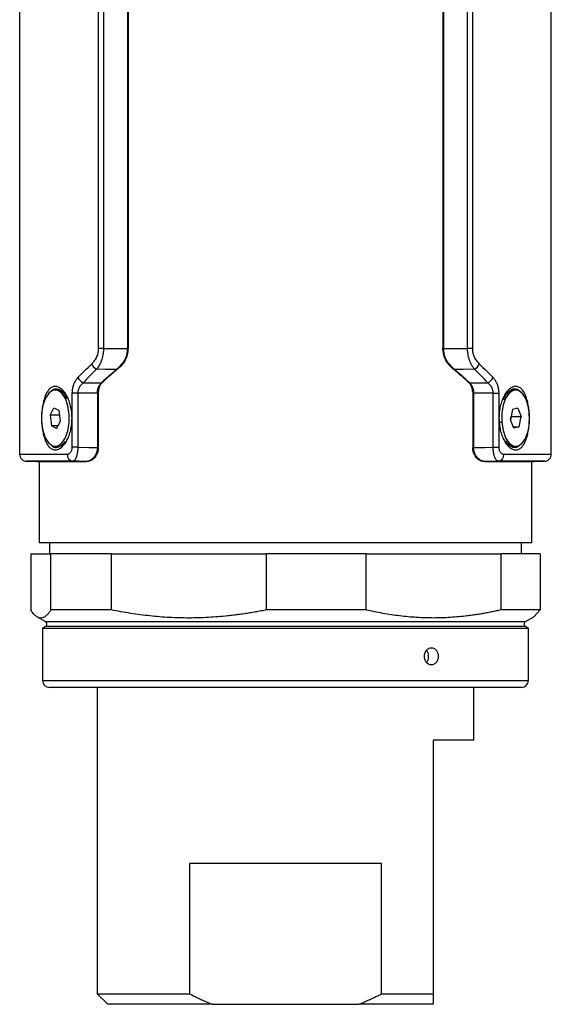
# Model space of a CAD drawing. Header units: millimetres. Extents: x 48 to 750, y 23 to 618.
# Tile 1 of 10: x 48 to 123, y 23 to 163. Entities that reach past the tile are written whole.
import ezdxf

# ---------------------------------------------------------------- set-up
doc = ezdxf.new("R2010")
doc.units = ezdxf.units.MM

msp = doc.modelspace()

# ---------------------------------------------------------------- linework, layer by layer
at = {"color": 7, "linetype": 'Continuous', "lineweight": 25}
for p, q in [((47.83, 423.83), (47.83, 100.79)), ((123.33, 100.79), (123.33, 423.83)), ((59.05, 115.87), (59.05, 408.75)), ((59.74, 408.75), (59.74, 115.87)), ((63.16, 408.78), (63.16, 115.84)), ((63.23, 408.66), (63.23, 115.96)), ((107.94, 408.66), (107.94, 115.96)), ((108.01, 408.78), (108.01, 115.84)), ((111.43, 115.87), (111.43, 408.75)), ((112.12, 408.75), (112.12, 115.87)), ((59.74, 115.87), (59.05, 115.87)), ((63.16, 115.96), (63.23, 115.96)), ((107.94, 115.96), (108.01, 115.96)), ((112.12, 115.87), (111.43, 115.87)), ((53.15, 109.96), (52.89, 109.96)), ((55.31, 101.83), (55.31, 109.51)), ((56.09, 109.51), (55.31, 109.51)), ((56.09, 109.51), (56.09, 101.83)), ((58.87, 109.65), (58.87, 101.81)), ((58.87, 109.49), (58.87, 101.78)), ((59, 109.71), (59, 101.81)), ((112.17, 109.71), (112.17, 101.81)), ((112.3, 101.81), (112.3, 109.65)), ((112.3, 109.49), (112.3, 101.78)), ((115.08, 109.51), (115.86, 109.51)), ((115.08, 101.83), (115.08, 109.51)), ((115.86, 109.51), (115.86, 101.83)), ((118.28, 109.96), (118.02, 109.96)), ((54.58, 108.75), (54.32, 108.75)), ((52.15, 106.38), (52.7, 107.45)), ((52.15, 106.38), (52.34, 104.89)), ((53.53, 106.38), (52.15, 106.38)), ((52.7, 107.45), (53.44, 107.03)), ((53.63, 105.54), (53.44, 107.03)), ((117.8, 107.17), (117.52, 105.74)), ((118.56, 107.39), (117.8, 107.17)), ((118.56, 107.39), (119.04, 106.18)), ((53.08, 104.47), (52.34, 104.89)), ((53.3, 104.89), (52.34, 104.89)), ((53.08, 104.47), (53.63, 105.54)), ((116.04, 105.4), (116.3, 105.4)), ((117.99, 104.53), (117.52, 105.74)), ((117.55, 105.66), (117.65, 106.18)), ((117.62, 106.26), (117.65, 106.18)), ((117.65, 106.18), (119.04, 106.18)), ((118.75, 104.75), (119.04, 106.18)), ((117.91, 104.75), (118.75, 104.75)), ((118.75, 104.75), (117.99, 104.53)), ((116.83, 102.76), (116.91, 102.66)), ((52.89, 101.96), (53.15, 101.96)), ((56.09, 101.83), (55.31, 101.83)), ((58.87, 101.81), (59, 101.81)), ((112.17, 101.81), (112.3, 101.81)), ((115.08, 101.83), (115.86, 101.83)), ((118.02, 101.96), (118.28, 101.96)), ((48.82, 99.84), (50.36, 99.81)), ((50.58, 99.81), (50.58, 88.31)), ((57.4, 99.81), (57.27, 99.81)), ((113.9, 99.81), (113.9, 99.81)), ((120.58, 88.31), (120.58, 99.81)), ((120.77, 99.81), (120.83, 99.81)), ((120.81, 99.81), (122.35, 99.84)), ((50.58, 88.31), (120.58, 88.31)), ((52.08, 88.31), (52.08, 86.71)), ((119.08, 86.71), (119.08, 88.31)), ((49.4, 86.71), (49.4, 78.73)), ((49.4, 86.71), (52.28, 86.71)), ((52.28, 78.73), (52.28, 86.71)), ((60.82, 86.71), (52.28, 86.71)), ((60.82, 86.71), (60.82, 78.73)), ((60.82, 86.71), (82.89, 86.71)), ((82.89, 78.73), (82.89, 86.71)), ((97.01, 86.71), (82.89, 86.71)), ((97.01, 86.71), (97.01, 78.73)), ((97.01, 86.71), (116.2, 86.71)), ((116.2, 78.73), (116.2, 86.71)), ((121.77, 86.71), (116.2, 86.71)), ((121.77, 86.71), (121.77, 78.73)), ((60.82, 78.73), (52.28, 78.73)), ((97.01, 78.73), (82.89, 78.73)), ((121.77, 78.73), (116.2, 78.73)), ((120.84, 77.74), (121.77, 78.73)), ((50.32, 77.73), (51.48, 77.06)), ((119.68, 77.06), (120.85, 77.73)), ((51.48, 76.36), (51.08, 76.13)), ((51.08, 76.13), (51.08, 68.71)), ((51.08, 76.13), (106.3, 76.13)), ((106.3, 76.13), (120.08, 76.13)), ((120.08, 76.13), (119.68, 76.36)), ((120.08, 68.71), (120.08, 76.13)), ((105.7, 67.71), (52.08, 67.71)), ((58.83, 67.71), (58.83, 24.21)), ((119.08, 67.71), (105.7, 67.71)), ((112.33, 60.21), (112.33, 67.71)), ((112.33, 60.21), (106.58, 60.21)), ((106.58, 60.21), (106.58, 24.21)), ((99.24, 42.71), (71.93, 42.71)), ((71.93, 42.71), (71.93, 24.21)), ((99.24, 24.21), (99.24, 42.71)), ((58.83, 24.21), (60.33, 22.71)), ((58.83, 24.21), (71.93, 24.21)), ((99.24, 24.21), (106.58, 24.21)), ((75.17, 22.71), (60.33, 22.71)), ((75.17, 22.71), (96, 22.71)), ((106.58, 22.71), (96, 22.71))]:
    msp.add_line(p, q, dxfattribs=at)
at = {"color": 8, "linetype": 'Continuous', "lineweight": 25}
for p, q in [((62.02, 113.21), (62, 113.21)), ((109.17, 113.21), (109.15, 113.21)), ((51.48, 77.06), (119.68, 77.06)), ((106.06, 76.36), (51.48, 76.36)), ((119.68, 76.36), (106.06, 76.36)), ((51.08, 68.71), (106.3, 68.71)), ((106.3, 68.71), (120.08, 68.71))]:
    msp.add_line(p, q, dxfattribs=at)
at = {"color": 7, "linetype": 'Continuous', "lineweight": 25, "flags": 128}
for points in [[(59.74, 115.87), (61.66, 115.85), (63.16, 115.84)], [(108.01, 115.84), (109.93, 115.85), (111.43, 115.87)], [(61.62, 112.88), (60.02, 112.89), (58.75, 112.9)], [(112.42, 112.9), (110.81, 112.89), (109.55, 112.88)], [(56.87, 110.99), (58.32, 110.98), (59.47, 110.97)], [(111.7, 110.97), (113.16, 110.98), (114.3, 110.99)], [(54.32, 108.75), (53.82, 109.5), (53.23, 109.9), (52.6, 109.92), (52.01, 109.55), (51.5, 108.82), (51.12, 107.82), (50.92, 106.64), (50.91, 105.38), (51.1, 104.19), (51.46, 103.17)], [(58.87, 109.49), (57.32, 109.5), (56.09, 109.51)], [(115.08, 109.51), (113.52, 109.5), (112.3, 109.49)], [(120.26, 106.52), (120.07, 107.72), (119.71, 108.74), (119.21, 109.49), (118.62, 109.9), (118, 109.92), (117.4, 109.55), (116.89, 108.83), (116.51, 107.83), (116.31, 106.65), (116.3, 105.4)], [(51.46, 103.17), (51.96, 102.42), (52.55, 102.02), (53.18, 102), (53.78, 102.37), (54.29, 103.1), (54.66, 104.1), (54.86, 105.28), (54.87, 106.54), (54.69, 107.73), (54.32, 108.75)], [(116.3, 105.4), (116.48, 104.2), (116.84, 103.18), (117.34, 102.43), (117.93, 102.02), (118.56, 102), (119.16, 102.37), (119.67, 103.09), (120.04, 104.09), (120.25, 105.27), (120.26, 106.52)], [(56.09, 101.83), (57.65, 101.8), (58.87, 101.78)], [(112.3, 101.78), (113.85, 101.81), (115.08, 101.83)], [(57.27, 99.81), (56.21, 99.83), (55.38, 99.84)], [(115.79, 99.84), (114.73, 99.82), (113.9, 99.81)]]:
    msp.add_lwpolyline(points, dxfattribs=at)
at = {"color": 7, "linetype": 'Continuous', "lineweight": 25}
for centre, radius, start, end in [((59.45, 114.28), 1.54, 204.3331, 243.2605), ((111.72, 114.28), 1.54, 296.7395, 335.6669), ((57.44, 112.34), 1.47, 204.5124, 247.0217), ((113.72, 112.34), 1.47, 292.9783, 335.4876), ((53.01, 108.46), 1.51, 30.566, 84.5479), ((118.13, 108.54), 1.42, 94.4049, 144.8705), ((118.17, 103.49), 1.54, 208.7289, 264.2515), ((55.5, 100.76), 0.929, 175.1542, 262.4648), ((115.67, 100.76), 0.929, 277.5352, 4.8458), ((51.28, 76.71), 0.4, 300, 60), ((119.88, 76.71), 0.4, 120, 240), ((52.08, 68.71), 1, 180, 270), ((119.08, 68.71), 1, 270, 0)]:
    msp.add_arc(centre, radius, start, end, dxfattribs=at)
for major_axis, start_param, end_param in [((34.74, 19.07), 2.133247, 2.235201), ((34.64, 19.01), 2.133371, 2.232621), ((34.64, -19.01), 0.908971, 1.008222), ((34.74, -19.07), 0.906392, 1.008346)]:
    msp.add_ellipse((85.58, 114.16), major_axis=major_axis, ratio=0.313526, start_param=start_param, end_param=end_param, dxfattribs=at)
for points, knots in [([(58.04, 113.64), (58.08, 113.68), (58.14, 113.74), (58.24, 113.84), (58.33, 113.95), (58.45, 114.1), (58.6, 114.3), (58.75, 114.57), (58.88, 114.86), (58.96, 115.15), (59.02, 115.41), (59.05, 115.64), (59.05, 115.79), (59.05, 115.87)], [0, 0, 0, 0, 0.063915, 0.126731, 0.188566, 0.249546, 0.376807, 0.498647, 0.626484, 0.749176, 0.833839, 0.917099, 1, 1, 1, 1]), ([(59.74, 115.87), (59.74, 115.81), (59.73, 115.7), (59.73, 115.53), (59.71, 115.37), (59.69, 115.2), (59.66, 115.03), (59.63, 114.86), (59.6, 114.69), (59.55, 114.52), (59.51, 114.36), (59.44, 114.16), (59.35, 113.92), (59.23, 113.66), (59.09, 113.39), (58.93, 113.14), (58.81, 112.98), (58.75, 112.9)], [0, 0, 0, 0, 0.046531, 0.093733, 0.141629, 0.190238, 0.239573, 0.289643, 0.340455, 0.39201, 0.444305, 0.497337, 0.586531, 0.681597, 0.782371, 0.888609, 1, 1, 1, 1]), ([(63.16, 115.84), (63.13, 115.53), (63.08, 114.9), (62.62, 113.89), (62.12, 113.4), (61.81, 113.1)], [0, 0, 0, 0, 0.274739, 0.551014, 1, 1, 1, 1]), ([(62, 113.21), (62.04, 113.24), (62.11, 113.29), (62.2, 113.39), (62.3, 113.5), (62.39, 113.61), (62.52, 113.78), (62.69, 114.03), (62.85, 114.38), (62.99, 114.76), (63.08, 115.1), (63.13, 115.42), (63.16, 115.69), (63.16, 115.87), (63.16, 115.96)], [0, 0, 0, 0, 0.049963, 0.09984, 0.149761, 0.199854, 0.250247, 0.374823, 0.500054, 0.625231, 0.749838, 0.833623, 0.916812, 1, 1, 1, 1]), ([(63.23, 115.96), (63.23, 115.91), (63.22, 115.8), (63.21, 115.64), (63.2, 115.47), (63.18, 115.31), (63.13, 115.07), (63.05, 114.76), (62.92, 114.38), (62.75, 114.03), (62.57, 113.75), (62.4, 113.53), (62.24, 113.36), (62.12, 113.26), (62.07, 113.21)], [0, 0, 0, 0, 0.04996, 0.099836, 0.149757, 0.199851, 0.250246, 0.374825, 0.500047, 0.625241, 0.74983, 0.83362, 0.916811, 1, 1, 1, 1]), ([(109.1, 113.21), (109.07, 113.24), (109, 113.29), (108.9, 113.39), (108.81, 113.5), (108.71, 113.61), (108.58, 113.78), (108.42, 114.03), (108.25, 114.38), (108.12, 114.76), (108.03, 115.1), (107.98, 115.42), (107.95, 115.69), (107.94, 115.87), (107.94, 115.96)], [0, 0, 0, 0, 0.049963, 0.0998402, 0.1497609, 0.199854, 0.2502473, 0.3748231, 0.5000544, 0.6252312, 0.749838, 0.8336229, 0.9168118, 1, 1, 1, 1]), ([(108.01, 115.96), (108.01, 115.91), (108.01, 115.8), (108.02, 115.64), (108.03, 115.47), (108.06, 115.31), (108.1, 115.07), (108.18, 114.76), (108.32, 114.38), (108.48, 114.03), (108.66, 113.75), (108.84, 113.53), (109, 113.36), (109.11, 113.26), (109.17, 113.21)], [0, 0, 0, 0, 0.04996, 0.099836, 0.149757, 0.199851, 0.250246, 0.374825, 0.500047, 0.62524, 0.74983, 0.83362, 0.916811, 1, 1, 1, 1]), ([(109.36, 113.1), (109.05, 113.4), (108.55, 113.89), (108.09, 114.9), (108.04, 115.53), (108.01, 115.84)], [0, 0, 0, 0, 0.448337, 0.724521, 1, 1, 1, 1]), ([(112.42, 112.9), (112.38, 112.95), (112.31, 113.03), (112.22, 113.17), (112.13, 113.31), (112.05, 113.46), (111.97, 113.6), (111.9, 113.75), (111.83, 113.9), (111.77, 114.05), (111.7, 114.25), (111.61, 114.52), (111.53, 114.86), (111.48, 115.2), (111.44, 115.53), (111.44, 115.76), (111.43, 115.87)], [0, 0, 0, 0, 0.062503, 0.123467, 0.182831, 0.240541, 0.296548, 0.35081, 0.403293, 0.453969, 0.502821, 0.608109, 0.710439, 0.809813, 0.90629, 1, 1, 1, 1]), ([(112.12, 115.87), (112.12, 115.82), (112.12, 115.73), (112.13, 115.59), (112.15, 115.46), (112.17, 115.32), (112.21, 115.12), (112.29, 114.87), (112.42, 114.57), (112.57, 114.3), (112.74, 114.06), (112.93, 113.84), (113.06, 113.71), (113.13, 113.64)], [0, 0, 0, 0, 0.049492, 0.099057, 0.148922, 0.199311, 0.250439, 0.372925, 0.501045, 0.623029, 0.750381, 0.873207, 1, 1, 1, 1]), ([(55.31, 109.51), (55.31, 109.56), (55.31, 109.66), (55.32, 109.8), (55.33, 109.95), (55.35, 110.09), (55.38, 110.23), (55.41, 110.37), (55.44, 110.51), (55.49, 110.65), (55.55, 110.83), (55.64, 111.05), (55.78, 111.3), (55.93, 111.53), (56.05, 111.66), (56.11, 111.73)], [0, 0, 0, 0, 0.055216, 0.110032, 0.164666, 0.219339, 0.27427, 0.329676, 0.385769, 0.442752, 0.50082, 0.621169, 0.743494, 0.869307, 1, 1, 1, 1]), ([(56.87, 110.99), (56.83, 110.96), (56.76, 110.9), (56.65, 110.81), (56.55, 110.71), (56.47, 110.6), (56.39, 110.5), (56.31, 110.36), (56.22, 110.18), (56.15, 109.96), (56.1, 109.74), (56.1, 109.58), (56.09, 109.51)], [0, 0, 0, 0, 0.093194, 0.182394, 0.267601, 0.348833, 0.426131, 0.49956, 0.632319, 0.75929, 0.881461, 1, 1, 1, 1]), ([(58.87, 109.65), (58.87, 109.68), (58.87, 109.75), (58.88, 109.85), (58.9, 109.96), (58.93, 110.09), (58.98, 110.25), (59.05, 110.42), (59.14, 110.58), (59.24, 110.73), (59.34, 110.86), (59.42, 110.94), (59.46, 110.98)], [0, 0, 0, 0, 0.0598182, 0.1211764, 0.1846257, 0.250665, 0.372827, 0.5009782, 0.6240989, 0.7503989, 0.8747608, 1, 1, 1, 1]), ([(59.47, 110.97), (59.44, 110.94), (59.38, 110.88), (59.3, 110.79), (59.22, 110.67), (59.13, 110.52), (59.04, 110.34), (58.97, 110.14), (58.91, 109.93), (58.88, 109.71), (58.87, 109.56), (58.87, 109.49)], [0, 0, 0, 0, 0.084836, 0.168082, 0.250084, 0.376774, 0.499794, 0.62674, 0.749787, 0.875656, 1, 1, 1, 1]), ([(59.59, 111.04), (59.57, 111.02), (59.51, 110.97), (59.44, 110.88), (59.36, 110.78), (59.27, 110.65), (59.19, 110.49), (59.11, 110.31), (59.06, 110.14), (59.03, 109.99), (59.01, 109.85), (59.01, 109.76), (59, 109.71)], [0, 0, 0, 0, 0.08364, 0.166729, 0.249591, 0.375859, 0.498995, 0.627211, 0.7495, 0.836897, 0.91998, 1, 1, 1, 1]), ([(112.17, 109.71), (112.16, 109.75), (112.16, 109.82), (112.15, 109.92), (112.14, 110.02), (112.11, 110.15), (112.06, 110.31), (111.98, 110.49), (111.9, 110.65), (111.8, 110.8), (111.69, 110.93), (111.62, 111), (111.58, 111.04)], [0, 0, 0, 0, 0.059797, 0.121147, 0.184602, 0.250665, 0.37281, 0.500983, 0.624092, 0.750401, 0.874746, 1, 1, 1, 1]), ([(112.3, 109.49), (112.3, 109.52), (112.3, 109.6), (112.29, 109.71), (112.27, 109.82), (112.25, 109.97), (112.2, 110.14), (112.13, 110.34), (112.04, 110.52), (111.94, 110.69), (111.83, 110.84), (111.75, 110.93), (111.7, 110.97)], [0, 0, 0, 0, 0.062089, 0.124257, 0.186852, 0.250217, 0.373329, 0.500345, 0.623308, 0.750074, 0.873451, 1, 1, 1, 1]), ([(111.71, 110.98), (111.74, 110.95), (111.79, 110.9), (111.86, 110.82), (111.94, 110.71), (112.03, 110.58), (112.12, 110.42), (112.19, 110.25), (112.24, 110.08), (112.28, 109.92), (112.29, 109.79), (112.3, 109.7), (112.3, 109.65)], [0, 0, 0, 0, 0.083629, 0.166719, 0.249596, 0.375859, 0.499008, 0.627198, 0.7495, 0.83687, 0.919955, 1, 1, 1, 1]), ([(115.08, 109.51), (115.08, 109.55), (115.07, 109.62), (115.06, 109.73), (115.05, 109.84), (115.02, 109.96), (114.99, 110.07), (114.95, 110.18), (114.9, 110.28), (114.82, 110.43), (114.7, 110.61), (114.52, 110.82), (114.37, 110.93), (114.3, 110.99)], [0, 0, 0, 0, 0.058924, 0.1185822, 0.1791386, 0.2407442, 0.3035381, 0.367648, 0.4331922, 0.5002807, 0.6511276, 0.8176205, 1, 1, 1, 1]), ([(115.06, 111.73), (115.1, 111.69), (115.17, 111.62), (115.26, 111.49), (115.35, 111.36), (115.43, 111.23), (115.51, 111.09), (115.58, 110.94), (115.65, 110.76), (115.72, 110.54), (115.78, 110.29), (115.83, 110.04), (115.86, 109.77), (115.86, 109.6), (115.86, 109.51)], [0, 0, 0, 0, 0.075466, 0.149173, 0.221365, 0.292301, 0.362256, 0.431514, 0.500368, 0.603763, 0.704203, 0.802881, 0.901054, 1, 1, 1, 1]), ([(51.59, 102.51), (51.5, 102.69), (51.33, 103.12), (51.14, 103.86), (51.01, 104.67), (50.94, 105.52), (50.94, 106.39), (51.01, 107.25), (51.14, 108.06), (51.33, 108.8), (51.58, 109.43), (51.9, 109.93), (52.26, 110.29), (52.67, 110.47), (53.1, 110.47), (53.54, 110.29), (53.98, 109.94), (54.37, 109.44), (54.71, 108.81), (54.98, 108.07), (55.17, 107.26), (55.27, 106.4), (55.27, 105.53), (55.17, 104.67), (54.99, 103.86), (54.72, 103.12), (54.38, 102.49), (53.98, 101.99), (53.55, 101.63), (53.11, 101.45), (52.68, 101.45), (52.27, 101.63), (51.9, 101.98), (51.69, 102.32), (51.59, 102.51)], [0, 0, 0, 0, 0.031129, 0.062684, 0.093972, 0.125104, 0.156158, 0.187596, 0.21903, 0.249932, 0.280977, 0.312317, 0.343861, 0.374695, 0.405596, 0.43713, 0.468623, 0.499813, 0.53086, 0.562342, 0.593753, 0.625017, 0.65622, 0.687586, 0.718963, 0.75003, 0.781225, 0.812624, 0.844074, 0.874892, 0.905764, 0.937206, 0.968719, 1, 1, 1, 1]), ([(54.5, 108.86), (54.46, 108.96), (54.39, 109.12), (54.3, 109.23), (54.26, 109.26)], [0, 0, 0, 0, 0.637449, 1, 1, 1, 1]), ([(117.62, 101.65), (117.48, 101.74), (117.19, 101.98), (116.8, 102.49), (116.45, 103.12), (116.18, 103.86), (116, 104.66), (115.9, 105.52), (115.9, 106.39), (115.99, 107.25), (116.18, 108.05), (116.45, 108.79), (116.79, 109.43), (117.18, 109.94), (117.61, 110.29), (118.06, 110.47), (118.49, 110.47), (118.9, 110.3), (119.27, 109.94), (119.58, 109.44), (119.84, 108.8), (120.03, 108.06), (120.16, 107.25), (120.22, 106.39), (120.22, 105.52), (120.16, 104.67), (120.03, 103.86), (119.84, 103.13), (119.59, 102.49), (119.27, 101.98), (118.91, 101.63), (118.5, 101.45), (118.06, 101.45), (117.77, 101.57), (117.62, 101.65)], [0, 0, 0, 0, 0.031064, 0.062693, 0.09397, 0.125122, 0.156098, 0.18757, 0.219, 0.249998, 0.281074, 0.312383, 0.343901, 0.374827, 0.405901, 0.43732, 0.468823, 0.499876, 0.530872, 0.562426, 0.593831, 0.625137, 0.656271, 0.687767, 0.719109, 0.750147, 0.781238, 0.812645, 0.844153, 0.874976, 0.90595, 0.937283, 0.968868, 1, 1, 1, 1]), ([(116.89, 109.24), (116.86, 109.2), (116.71, 109.02), (116.6, 108.77), (116.51, 108.58)], [0, 0, 0, 0, 0.224002, 1, 1, 1, 1]), ([(47.83, 100.84), (47.85, 100.71), (47.87, 100.52), (47.99, 100.29), (48.12, 100.13), (48.27, 100), (48.5, 99.88), (48.69, 99.85), (48.82, 99.84)], [0, 0, 0, 0, 0.2396965, 0.3685145, 0.5, 0.6314855, 0.7603035, 1, 1, 1, 1]), ([(54.57, 100.84), (54.59, 100.84), (54.63, 100.84), (54.7, 100.86), (54.76, 100.88), (54.84, 100.91), (54.94, 100.98), (55.06, 101.09), (55.16, 101.23), (55.23, 101.39), (55.28, 101.54), (55.3, 101.68), (55.31, 101.78), (55.31, 101.83)], [0, 0, 0, 0, 0.062941, 0.125307, 0.187405, 0.249548, 0.376379, 0.499131, 0.627339, 0.748911, 0.834723, 0.917468, 1, 1, 1, 1]), ([(56.09, 101.83), (56.09, 101.79), (56.09, 101.7), (56.08, 101.56), (56.07, 101.43), (56.06, 101.29), (56.04, 101.15), (56.02, 101.02), (56, 100.89), (55.97, 100.76), (55.94, 100.63), (55.9, 100.51), (55.85, 100.36), (55.76, 100.16), (55.64, 99.98), (55.52, 99.88), (55.43, 99.85), (55.39, 99.84), (55.38, 99.84)], [0, 0, 0, 0, 0.040777, 0.08267, 0.125656, 0.169698, 0.214744, 0.260728, 0.307573, 0.35519, 0.403481, 0.452341, 0.501661, 0.613543, 0.750995, 0.875372, 0.957183, 1, 1, 1, 1]), ([(58.87, 101.81), (58.87, 101.77), (58.87, 101.69), (58.86, 101.56), (58.84, 101.44), (58.82, 101.32), (58.79, 101.2), (58.75, 101.08), (58.68, 100.88), (58.54, 100.6), (58.33, 100.32), (58.08, 100.09), (57.87, 99.96), (57.68, 99.88), (57.53, 99.84), (57.39, 99.81), (57.31, 99.81), (57.27, 99.81)], [0, 0, 0, 0, 0.034286, 0.068922, 0.104003, 0.139622, 0.175868, 0.212823, 0.250569, 0.367887, 0.500468, 0.613742, 0.749847, 0.804615, 0.874783, 0.954914, 1, 1, 1, 1]), ([(58.87, 101.78), (58.87, 101.75), (58.87, 101.67), (58.86, 101.56), (58.85, 101.45), (58.82, 101.31), (58.78, 101.13), (58.69, 100.87), (58.53, 100.58), (58.31, 100.3), (58.07, 100.08), (57.84, 99.94), (57.63, 99.86), (57.45, 99.82), (57.33, 99.81), (57.27, 99.81)], [0, 0, 0, 0, 0.031062, 0.0621865, 0.0935446, 0.1253035, 0.1869083, 0.2505634, 0.3754175, 0.50046, 0.6229641, 0.7498676, 0.8330516, 0.9161834, 1, 1, 1, 1]), ([(59, 101.81), (59, 101.77), (59, 101.7), (58.99, 101.59), (58.98, 101.48), (58.96, 101.33), (58.91, 101.16), (58.82, 100.89), (58.67, 100.6), (58.45, 100.31), (58.2, 100.09), (57.97, 99.95), (57.76, 99.86), (57.58, 99.82), (57.46, 99.81), (57.4, 99.81)], [0, 0, 0, 0, 0.0310284, 0.0621419, 0.093508, 0.1252901, 0.1869056, 0.2505321, 0.3719583, 0.5004635, 0.6231052, 0.749866, 0.83318, 0.9163002, 1, 1, 1, 1]), ([(113.77, 99.81), (113.74, 99.81), (113.66, 99.81), (113.56, 99.83), (113.45, 99.85), (113.34, 99.89), (113.18, 99.96), (112.97, 100.09), (112.72, 100.31), (112.5, 100.59), (112.35, 100.89), (112.26, 101.15), (112.21, 101.36), (112.17, 101.58), (112.17, 101.73), (112.17, 101.81)], [0, 0, 0, 0, 0.050173, 0.100068, 0.149849, 0.199682, 0.249731, 0.376, 0.498808, 0.623233, 0.748509, 0.811803, 0.874029, 0.937229, 1, 1, 1, 1]), ([(113.9, 99.81), (113.86, 99.81), (113.78, 99.81), (113.64, 99.84), (113.49, 99.88), (113.3, 99.96), (113.09, 100.09), (112.84, 100.32), (112.63, 100.6), (112.48, 100.9), (112.39, 101.16), (112.34, 101.37), (112.3, 101.59), (112.3, 101.74), (112.3, 101.81)], [0, 0, 0, 0, 0.044751, 0.124764, 0.194775, 0.249702, 0.385645, 0.498781, 0.631141, 0.748503, 0.814217, 0.877725, 0.939486, 1, 1, 1, 1]), ([(113.9, 99.81), (113.86, 99.81), (113.79, 99.81), (113.68, 99.83), (113.58, 99.85), (113.47, 99.89), (113.31, 99.95), (113.1, 100.08), (112.86, 100.29), (112.64, 100.57), (112.48, 100.87), (112.39, 101.13), (112.34, 101.34), (112.3, 101.56), (112.3, 101.71), (112.3, 101.78)], [0, 0, 0, 0, 0.050269, 0.100222, 0.150017, 0.199811, 0.249762, 0.376158, 0.498768, 0.623085, 0.748437, 0.811741, 0.873986, 0.937179, 1, 1, 1, 1]), ([(115.79, 99.84), (115.78, 99.84), (115.74, 99.85), (115.65, 99.88), (115.53, 99.98), (115.41, 100.16), (115.31, 100.38), (115.24, 100.61), (115.18, 100.84), (115.14, 101.08), (115.1, 101.33), (115.08, 101.58), (115.08, 101.75), (115.08, 101.83)], [0, 0, 0, 0, 0.042481, 0.12454, 0.249819, 0.387546, 0.499461, 0.589352, 0.677386, 0.762934, 0.845461, 0.924567, 1, 1, 1, 1]), ([(115.86, 101.83), (115.86, 101.8), (115.86, 101.74), (115.87, 101.66), (115.89, 101.57), (115.91, 101.49), (115.94, 101.37), (116.01, 101.23), (116.11, 101.09), (116.22, 100.98), (116.35, 100.9), (116.47, 100.85), (116.56, 100.85), (116.6, 100.84)], [0, 0, 0, 0, 0.0494889, 0.0986273, 0.1480379, 0.1983332, 0.2500945, 0.3718405, 0.5001241, 0.622877, 0.749972, 0.8744001, 1, 1, 1, 1]), ([(122.35, 99.84), (122.48, 99.85), (122.67, 99.88), (122.9, 100), (123.05, 100.13), (123.18, 100.29), (123.3, 100.52), (123.32, 100.71), (123.33, 100.84)], [0, 0, 0, 0, 0.239697, 0.368515, 0.5, 0.631485, 0.760303, 1, 1, 1, 1]), ([(50.33, 99.81), (50.33, 99.81), (50.34, 99.81), (50.34, 99.81), (50.35, 99.81), (50.37, 99.81), (50.39, 99.81), (50.43, 99.81), (50.47, 99.81), (50.53, 99.81), (50.59, 99.81), (50.67, 99.81), (50.77, 99.81), (50.89, 99.81), (51.02, 99.81), (51.17, 99.81), (51.35, 99.81), (51.55, 99.81), (51.78, 99.81), (52.03, 99.81), (52.32, 99.81), (52.64, 99.81), (52.99, 99.81), (53.38, 99.81), (53.81, 99.81), (54.27, 99.81), (54.78, 99.81), (55.33, 99.81), (55.93, 99.81), (56.58, 99.81), (57.04, 99.81), (57.27, 99.81)], [0, 0, 0, 0, 0.015879, 0.033087, 0.051623, 0.071487, 0.09268, 0.115202, 0.139052, 0.164231, 0.190739, 0.218575, 0.247741, 0.278235, 0.310059, 0.343211, 0.377692, 0.413502, 0.450641, 0.489108, 0.528906, 0.570033, 0.612488, 0.656273, 0.701386, 0.747829, 0.795602, 0.844706, 0.89514, 0.946905, 1, 1, 1, 1]), ([(113.9, 99.81), (114.01, 99.81), (114.24, 99.81), (114.61, 99.81), (115.01, 99.81), (115.45, 99.81), (115.91, 99.81), (116.39, 99.81), (116.97, 99.81), (117.59, 99.81), (118.18, 99.81), (118.65, 99.81), (119.05, 99.81), (119.38, 99.81), (119.69, 99.81), (119.95, 99.81), (120.19, 99.81), (120.38, 99.81), (120.55, 99.81), (120.67, 99.81), (120.76, 99.81), (120.82, 99.81), (120.83, 99.81), (120.83, 99.81)], [0, 0, 0, 0, 0.024683, 0.053033, 0.085049, 0.120733, 0.160084, 0.203103, 0.249791, 0.324186, 0.390598, 0.449026, 0.499464, 0.549517, 0.599572, 0.649628, 0.699684, 0.74974, 0.799796, 0.84985, 0.899902, 0.949951, 1, 1, 1, 1]), ([(52.28, 78.73), (52.25, 78.68), (52.18, 78.57), (52.07, 78.43), (51.97, 78.29), (51.87, 78.17), (51.77, 78.06), (51.66, 77.96), (51.48, 77.8), (51.2, 77.63), (50.84, 77.55), (50.48, 77.62), (50.18, 77.81), (49.94, 78.03), (49.76, 78.23), (49.58, 78.46), (49.46, 78.64), (49.4, 78.73)], [0, 0, 0, 0, 0.0362521, 0.0722746, 0.1081031, 0.1437743, 0.1793261, 0.2147973, 0.250228, 0.3749829, 0.4989543, 0.6233484, 0.7486689, 0.8110047, 0.8735334, 0.9364652, 1, 1, 1, 1]), ([(82.89, 78.73), (82.63, 78.68), (82.1, 78.57), (81.31, 78.43), (80.53, 78.29), (79.74, 78.17), (78.96, 78.06), (78.18, 77.96), (76.74, 77.8), (74.64, 77.63), (71.88, 77.55), (69.11, 77.62), (66.8, 77.81), (64.96, 78.03), (63.58, 78.23), (62.2, 78.46), (61.28, 78.64), (60.82, 78.73)], [0, 0, 0, 0, 0.036252, 0.072275, 0.108103, 0.143774, 0.179326, 0.214797, 0.250228, 0.374983, 0.498954, 0.623348, 0.748669, 0.811005, 0.873533, 0.936465, 1, 1, 1, 1]), ([(116.2, 78.73), (115.97, 78.68), (115.51, 78.57), (114.82, 78.43), (114.14, 78.29), (113.46, 78.17), (112.77, 78.06), (112.09, 77.96), (110.84, 77.8), (109, 77.63), (106.6, 77.55), (104.19, 77.63), (102.19, 77.81), (100.6, 78.03), (99.4, 78.23), (98.2, 78.46), (97.41, 78.64), (97.01, 78.73)], [0, 0, 0, 0, 0.036264, 0.072309, 0.108173, 0.14389, 0.179499, 0.215039, 0.25055, 0.37587, 0.500254, 0.624466, 0.749584, 0.811685, 0.873985, 0.93669, 1, 1, 1, 1]), ([(106.3, 70.91), (106.41, 70.91), (106.66, 70.97), (107.01, 71.24), (107.22, 71.68), (107.28, 72.13), (107.22, 72.59), (107.01, 73.02), (106.67, 73.3), (106.3, 73.38), (105.94, 73.3), (105.58, 73.02), (105.36, 72.59), (105.29, 72.13), (105.36, 71.68), (105.58, 71.24), (105.93, 70.97), (106.19, 70.91), (106.3, 70.91)], [0, 0, 0, 0, 0.054046, 0.124957, 0.195845, 0.24997, 0.303987, 0.374932, 0.445895, 0.499883, 0.554056, 0.624898, 0.695829, 0.749863, 0.803898, 0.874811, 0.945901, 1, 1, 1, 1]), ([(105.61, 71.26), (105.66, 71.33), (105.79, 71.49), (105.9, 71.83), (105.93, 72.24), (105.84, 72.63), (105.73, 72.9), (105.63, 72.99), (105.62, 73)], [0, 0, 0, 0, 0.141715, 0.347872, 0.554027, 0.760182, 0.966337, 1, 1, 1, 1]), ([(71.93, 24.21), (72.15, 24.1), (72.58, 23.88), (73.24, 23.56), (73.89, 23.26), (74.53, 22.98), (74.95, 22.8), (75.17, 22.71)], [0, 0, 0, 0, 0.207647, 0.41142, 0.611368, 0.807543, 1, 1, 1, 1]), ([(96, 22.71), (96.18, 22.78), (96.53, 22.93), (97.07, 23.17), (97.6, 23.41), (98.15, 23.67), (98.69, 23.93), (99.06, 24.12), (99.24, 24.21)], [0, 0, 0, 0, 0.160124, 0.322824, 0.488131, 0.656077, 0.82669, 1, 1, 1, 1]), ([(106.58, 24.21), (106.58, 24.08), (106.58, 23.81), (106.58, 23.43), (106.58, 23.06), (106.58, 22.83), (106.58, 22.71)], [0, 0, 0, 0, 0.258052, 0.510713, 0.758017, 1, 1, 1, 1])]:
    msp.add_open_spline(points, degree=3, knots=knots, dxfattribs=at)
for points in [[(56.11, 111.73), (56.72, 112.38), (57.36, 113.02), (58.04, 113.64)], [(113.13, 113.64), (113.81, 113.02), (114.45, 112.38), (115.06, 111.73)], [(58.75, 112.9), (58.09, 112.28), (57.46, 111.64), (56.87, 110.99)], [(61.62, 112.88), (60.86, 112.26), (60.14, 111.63), (59.47, 110.97)], [(111.7, 110.97), (111.03, 111.63), (110.31, 112.26), (109.55, 112.88)], [(114.3, 110.99), (113.71, 111.64), (113.08, 112.28), (112.42, 112.9)]]:
    msp.add_open_spline(points, degree=3, dxfattribs=at)
at = {"color": 8, "linetype": 'Continuous', "lineweight": 25}
for points, knots in [([(54.26, 109.26), (54.16, 109.41), (53.93, 109.72), (53.44, 110.07), (52.92, 110.16), (52.49, 109.98), (52.31, 109.78), (52.23, 109.69)], [0, 0, 0, 0, 0.16369, 0.359055, 0.689801, 0.854154, 1, 1, 1, 1]), ([(119.06, 109.56), (119.04, 109.58), (118.95, 109.76), (118.71, 109.95), (118.36, 110.12), (117.96, 110.12), (117.55, 109.95), (117.18, 109.66), (116.97, 109.36), (116.89, 109.24)], [0, 0, 0, 0, 0.029554, 0.186363, 0.349307, 0.518487, 0.693359, 0.873292, 1, 1, 1, 1]), ([(52.2, 102.24), (52.31, 102.13), (52.62, 101.83), (53.11, 101.75), (53.61, 101.97), (53.99, 102.23), (54.18, 102.58), (54.26, 102.71)], [0, 0, 0, 0, 0.178764, 0.504241, 0.667268, 0.867386, 1, 1, 1, 1]), ([(116.91, 102.66), (117.01, 102.51), (117.21, 102.23), (117.44, 102.07), (117.55, 101.99)], [0, 0, 0, 0, 0.505941, 1, 1, 1, 1]), ([(117.55, 101.99), (117.68, 101.93), (117.94, 101.8), (118.33, 101.8), (118.71, 101.97), (118.96, 102.18), (119.07, 102.36), (119.08, 102.38)], [0, 0, 0, 0, 0.231388, 0.471507, 0.719589, 0.974738, 1, 1, 1, 1]), ([(47.83, 100.84), (47.84, 100.84), (47.84, 100.84), (47.85, 100.84), (47.87, 100.84), (47.9, 100.84), (47.94, 100.84), (47.99, 100.84), (48.05, 100.84), (48.11, 100.84), (48.18, 100.84), (48.27, 100.84), (48.36, 100.84), (48.46, 100.84), (48.56, 100.84), (48.68, 100.84), (48.81, 100.84), (48.94, 100.84), (49.08, 100.84), (49.23, 100.84), (49.39, 100.84), (49.56, 100.84), (49.73, 100.84), (49.92, 100.84), (50.11, 100.84), (50.31, 100.84), (50.51, 100.84), (50.73, 100.84), (50.95, 100.84), (51.19, 100.84), (51.43, 100.84), (51.67, 100.84), (51.93, 100.84), (52.19, 100.84), (52.46, 100.84), (52.74, 100.84), (53.03, 100.84), (53.32, 100.84), (53.62, 100.84), (53.93, 100.84), (54.25, 100.84), (54.46, 100.84), (54.57, 100.84)], [0, 0, 0, 0, 0.025, 0.05, 0.075, 0.1, 0.125, 0.15, 0.175, 0.2, 0.225, 0.25, 0.275, 0.3, 0.325, 0.35, 0.375, 0.4, 0.425, 0.45, 0.475, 0.5, 0.525, 0.55, 0.575, 0.6, 0.625, 0.65, 0.675, 0.7, 0.725, 0.75, 0.775, 0.8, 0.825, 0.85, 0.875, 0.9, 0.925, 0.95, 0.975, 1, 1, 1, 1]), ([(116.6, 100.84), (116.71, 100.84), (116.92, 100.84), (117.24, 100.84), (117.55, 100.84), (117.85, 100.84), (118.14, 100.84), (118.43, 100.84), (118.71, 100.84), (118.98, 100.84), (119.24, 100.84), (119.5, 100.84), (119.74, 100.84), (119.98, 100.84), (120.22, 100.84), (120.44, 100.84), (120.65, 100.84), (120.86, 100.84), (121.06, 100.84), (121.25, 100.84), (121.44, 100.84), (121.61, 100.84), (121.78, 100.84), (121.94, 100.84), (122.09, 100.84), (122.23, 100.84), (122.36, 100.84), (122.49, 100.84), (122.6, 100.84), (122.71, 100.84), (122.81, 100.84), (122.9, 100.84), (122.99, 100.84), (123.06, 100.84), (123.12, 100.84), (123.18, 100.84), (123.23, 100.84), (123.27, 100.84), (123.3, 100.84), (123.32, 100.84), (123.33, 100.84), (123.33, 100.84), (123.33, 100.84)], [0, 0, 0, 0, 0.025, 0.05, 0.075, 0.1, 0.125, 0.15, 0.175, 0.2, 0.225, 0.25, 0.275, 0.3, 0.325, 0.35, 0.375, 0.4, 0.425, 0.45, 0.475, 0.5, 0.525, 0.55, 0.575, 0.6, 0.625, 0.65, 0.675, 0.7, 0.725, 0.75, 0.775, 0.8, 0.825, 0.85, 0.875, 0.9, 0.925, 0.95, 0.975, 1, 1, 1, 1]), ([(55.38, 99.84), (54.38, 99.84), (52.39, 99.84), (50.37, 99.84), (49.06, 99.84), (48.9, 99.84), (48.82, 99.84)], [0, 0, 0, 0, 0.251168, 0.501743, 0.750419, 1, 1, 1, 1]), ([(122.35, 99.84), (122.35, 99.84), (122.49, 99.84), (122.01, 99.84), (120.81, 99.84), (118.77, 99.84), (116.79, 99.84), (115.79, 99.84)], [0, 0, 0, 0, 0.000995, 0.250383, 0.500344, 0.749963, 1, 1, 1, 1])]:
    msp.add_open_spline(points, degree=3, knots=knots, dxfattribs=at)

doc.saveas('drawing.dxf')
